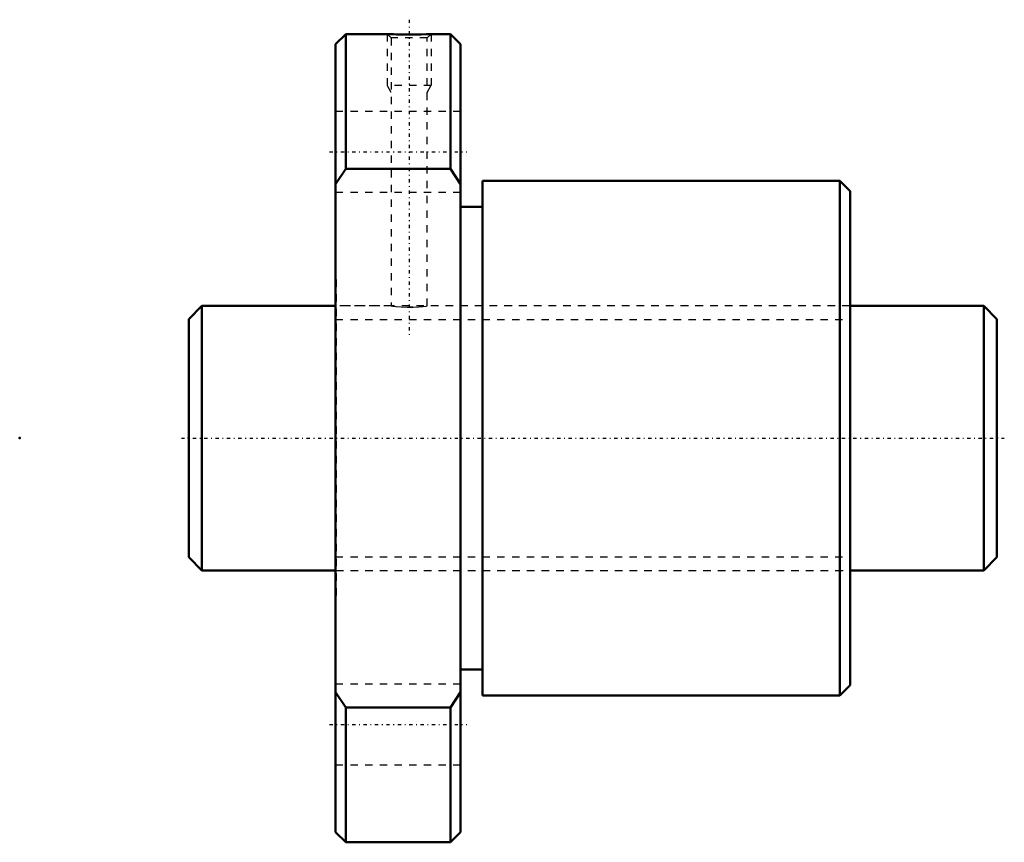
# Model space of a CAD drawing. Header units: millimetres. Extents: x -23 to 111, y -55 to 57.
import ezdxf

# ---------------------------------------------------------------- set-up
doc = ezdxf.new("R2010")
doc.units = ezdxf.units.MM
doc.linetypes.add('Center', pattern=[1.5, 0.45, -0.5, 0.05, -0.5])
doc.linetypes.add('Dashed', pattern=[2, 1, -1])
for name, color, linetype, lineweight in [('2d ConnectionPoints', 7, 'Continuous', 50), ('AM_0', 7, 'Continuous', 50), ('AM_5', 3, 'Continuous', 25), ('AM_7', 7, 'Center', 25), ('AM_9', 6, 'Dashed', 25)]:
    doc.layers.add(name, color=color, linetype=linetype, lineweight=lineweight)

# ---------------------------------------------------------------- blocks, each defined once
blk = doc.blocks.new('1_BTK_3610V_2_6ZZ_Nut_0_in_BTK3610V_2_6ZZ_110LC7T_000_0')
at = {"layer": 'AM_0'}
for p, q in [((21.38, 55), (20, 53.62)), ((27.03, 55), (21.38, 55)), ((21.38, 55), (21.38, 36.66)), ((35.63, 55), (33, 55)), ((37, 53.62), (35.63, 55)), ((35.63, 55), (35.63, 36.66)), ((20, 53.62), (20, -53.63)), ((37, 53.62), (37, -53.63)), ((21.38, 36.66), (20, 34.56)), ((35.63, 36.66), (21.38, 36.66)), ((37, 34.56), (35.63, 36.66)), ((88.6, 35), (40, 35)), ((40, 35), (40, -35)), ((90, 33.6), (88.6, 35)), ((88.6, 35), (88.6, -35)), ((90, 33.6), (90, -33.6)), ((40, 31.5), (37, 31.5)), ((37, -31.5), (40, -31.5)), ((20, -34.56), (21.38, -36.66)), ((35.63, -36.66), (37, -34.56)), ((88.6, -35), (90, -33.6)), ((40, -35), (88.6, -35)), ((21.38, -36.66), (35.63, -36.66)), ((21.38, -36.66), (21.38, -55)), ((35.63, -36.66), (35.63, -55)), ((20, -53.63), (21.38, -55)), ((35.63, -55), (37, -53.63)), ((21.38, -55), (35.63, -55))]:
    blk.add_line(p, q, dxfattribs=at)
blk.add_lwpolyline([(33, 55), (33, 55), (32.83, 54.99), (32.37, 54.97), (31.65, 54.95), (30.73, 54.93), (29.71, 54.92), (29.21, 54.93), (28.72, 54.94), (28.27, 54.95), (27.87, 54.96), (27.55, 54.97), (27.28, 54.99), (27.02, 55), (27, 55)], dxfattribs=at)
at = {"layer": 'AM_5', "linetype": 'Dashed'}
for p, q in [((27, 55), (27, 48)), ((33, 55), (33, 48)), ((33, 48), (27, 48)), ((27.54, 47.06), (27, 48)), ((32.46, 47.06), (33, 48))]:
    blk.add_line(p, q, dxfattribs=at)
at = {"layer": 'AM_7'}
for p, q in [((30, 56.95), (30, 14.05)), ((19.15, 38.97), (37.85, 38.97)), ((19.15, -38.97), (37.85, -38.97))]:
    blk.add_line(p, q, dxfattribs=at)
at = {"layer": 'AM_9'}
for p, q in [((27, 55), (27.54, 54.46)), ((32.46, 54.46), (33, 55)), ((27.54, 54.46), (27.54, 18)), ((32.46, 54.46), (27.54, 54.46)), ((32.46, 18), (32.46, 54.46)), ((37, 44.47), (20, 44.47)), ((20, 33.47), (37, 33.47)), ((20.05, 21.6), (20, 21.6)), ((20.05, 21.6), (20.05, -21.6)), ((90, 21.6), (89.95, 21.6)), ((89.95, 21.6), (89.95, -21.6)), ((27.57, 18), (20.05, 18)), ((30.5, 17.84), (30, 17.83)), ((89.95, 18), (32.46, 18)), ((20.05, -18), (89.95, -18)), ((20, -21.6), (20.05, -21.6)), ((89.95, -21.6), (90, -21.6)), ((37, -33.47), (20, -33.47)), ((20, -44.47), (37, -44.47))]:
    blk.add_line(p, q, dxfattribs=at)
blk.add_lwpolyline([(27.54, 18), (27.56, 18), (27.78, 17.97), (28.25, 17.92), (28.92, 17.86), (29.72, 17.83), (30.54, 17.84), (31.3, 17.88), (31.91, 17.93), (32.32, 17.98), (32.46, 18), (32.46, 18)], dxfattribs=at)
blk = doc.blocks.new('2_BTK_3610V_2_600_Shaft_0_in_BTK3610V_2_6ZZ_110LC7T_000_0')
at = {"layer": 'AM_0'}
for p, q in [((1.8, 18), (0, 16.2)), ((20, 18), (1.8, 18)), ((1.8, 18), (1.8, -18)), ((108.2, 18), (90, 18)), ((110, 16.2), (108.2, 18)), ((108.2, 18), (108.2, -18)), ((0, 16.2), (0, -16.2)), ((110, 16.2), (110, -16.2)), ((0, -16.2), (1.8, -18)), ((108.2, -18), (110, -16.2)), ((1.8, -18), (20, -18)), ((90, -18), (108.2, -18))]:
    blk.add_line(p, q, dxfattribs=at)
at = {"layer": 'AM_5', "linetype": 'Dashed'}
for p, q in [((20, 16.1595), (90, 16.1595)), ((20, -16.1595), (90, -16.1595))]:
    blk.add_line(p, q, dxfattribs=at)
at = {"layer": 'AM_7'}
blk.add_line((-1, 0), (111, 0), dxfattribs=at)
at = {"layer": 'AM_9'}
for p, q in [((90, 18), (20, 18)), ((20, -18), (90, -18))]:
    blk.add_line(p, q, dxfattribs=at)

msp = doc.modelspace()

# ---------------------------------------------------------------- linework, layer by layer
at = {"layer": '2d ConnectionPoints'}
for p in [(-23, 0), (0, 0), (110, 0)]:
    msp.add_point(p, dxfattribs=at)

# ---------------------------------------------------------------- block references
for name in ['1_BTK_3610V_2_6ZZ_Nut_0_in_BTK3610V_2_6ZZ_110LC7T_000_0', '2_BTK_3610V_2_600_Shaft_0_in_BTK3610V_2_6ZZ_110LC7T_000_0']:
    msp.add_blockref(name, (0, 0))

doc.saveas('drawing.dxf')
